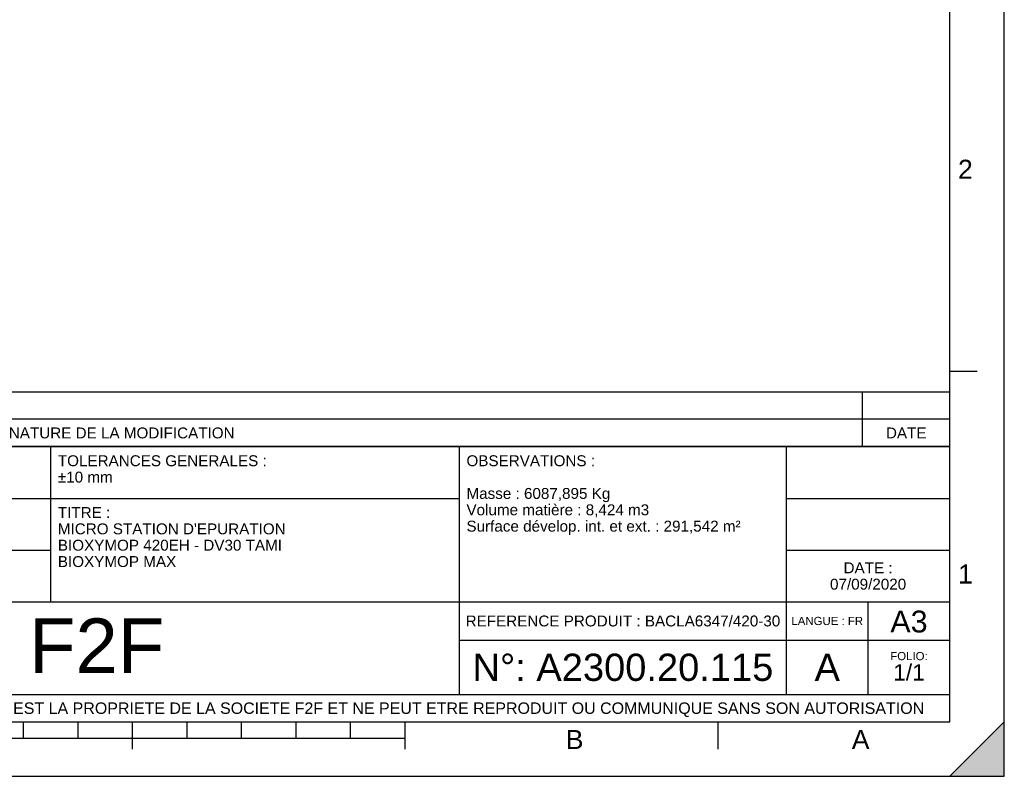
# Model space of a CAD drawing. Header units: millimetres. Extents: x 0 to 420, y 0 to 297.
# Tile 21 of 33: x 239 to 420, y 0 to 139. Entities that reach past the tile are written whole.
import ezdxf

# ---------------------------------------------------------------- set-up
doc = ezdxf.new("R2010")
doc.units = ezdxf.units.MM
doc.header["$LTSCALE"] = 23.1
doc.layers.get('0').update_dxf_attribs({"linetype": 'CONTINUOUS'})
doc.styles.get("Standard").update_dxf_attribs({"font": 'arial.ttf'})
doc.styles.add('TEXTSTYLE_2', font='arial.ttf')

# ---------------------------------------------------------------- blocks, each defined once
blk = doc.blocks.new('MARGEA3_BL0', base_point=(210.000078, 148.5))
at = {"color": 7, "linetype": 'Continuous'}
for p, q in [((420, 0), (420, 296.999914)), ((420.000078, 0.000001), (420.000078, 297.000001)), ((410.000078, 10.000001), (410.000078, 287.000001)), ((415.000078, 74.250001), (410.000078, 74.250001)), ((10.000078, 10.000001), (410.000078, 10.000001)), ((240.000078, 7.000001), (240.000078, 10.000001)), ((250.000078, 7.000001), (250.000078, 10.000001)), ((260.000078, 5.000001), (260.000078, 10.000001)), ((270.000078, 7.000001), (270.000078, 10.000001)), ((280.000078, 7.000001), (280.000078, 10.000001)), ((290.000078, 7.000001), (290.000078, 10.000001)), ((300.000078, 7.000001), (300.000078, 10.000001)), ((310.000078, 5.000001), (310.000078, 10.000001)), ((367.500078, 5.000001), (367.500078, 10.000001)), ((420, 10), (410, 0)), ((420, 10), (410, 0)), ((420.000078, 10.000001), (410.000078, 0.000001)), ((420, 0), (420, 10)), ((420.000078, 0.000001), (420.000078, 10.000001)), ((110.000078, 7.000001), (310.000078, 7.000001)), ((0.000078, 0), (420.000078, 0)), ((410, 0), (420, 0)), ((410.000078, 0.000001), (420.000078, 0.000001))]:
    blk.add_line(p, q, dxfattribs=at)
blk.add_solid([(420, 10), (410, 0), (420, 0)], dxfattribs=at)
at = {"color": 7, "linetype": 'Continuous', "style": 'TEXTSTYLE_2', "oblique": 0.00001872}
for s, p in [('2', (411.500078, 109.625001)), ('1', (411.500078, 35.375001)), ('B', (339.500078, 5.000001)), ('A', (392.000078, 5.000001))]:
    blk.add_text(s, height=3.5, dxfattribs=at).set_placement(p)
blk = doc.blocks.new('*T5')
at = {"color": 2, "linetype": 'Continuous'}
for p, q in [((0, 0), (0, 50.5)), ((0, 50.5), (190, 50.5)), ((25, 22), (25, 50.5)), ((100, 5), (100, 50.5)), ((160, 5), (160, 50.5)), ((190, 0), (190, 50.5)), ((0, 41), (100, 41)), ((160, 41), (190, 41)), ((0, 31.5), (25, 31.5)), ((160, 31.5), (190, 31.5)), ((0, 22), (190, 22)), ((175, 5), (175, 22)), ((100, 15), (190, 15)), ((0, 5), (190, 5)), ((0, 0), (190, 0))]:
    blk.add_line(p, q, dxfattribs=at)
at = {"color": 5, "linetype": 'Continuous', "line_spacing_factor": 0.9}
for s, insert, char_height, width, attachment_point in [('MATIERE :\\P ', (1.28, 48.9), 2, 27.8662, 1), ('TOLERANCES GENERALES :\\P±10 mm', (26.28, 48.9), 2, 76.5502, 1), ('OBSERVATIONS :\\P \\PMasse : 6087,895 Kg\\PVolume matière : 8,424 m3\\PSurface dévelop. int. et ext. : 291,542 m²', (101.28, 48.9), 2, 100.5056, 1), ('ECHELLE :\\P\\H2.5;13:1000', (1.28, 39.4), 2, 28.5204, 1), ("TITRE :\\PMICRO STATION D'EPURATION\\PBIOXYMOP 420EH - DV30 TAMI\\PBIOXYMOP MAX", (26.28, 39.4), 2, 83.4796, 1), ('DATE :\\P07/09/2020', (175, 29.25), 2, 27.9554, 2), ('A3', (182.5, 20.4), 4, 13.6506, 2), ('REFERENCE PRODUIT : BACLA6347/420-30', (130, 19.5), 2, 115.3457, 2), ('LANGUE : FR', (167.5, 19.25), 1.5, 26.2639, 2), ('N°: A2300.20.115', (130, 12.5), 5, 110.3346, 2), ('FOLIO:  \\P\\H3.0;1/1', (182.5, 12.81), 1.5, 16.0372, 2), ('A', (167.5, 12.5), 5, 9.2937, 2), ('CE PLAN EST LA PROPRIETE DE LA SOCIETE F2F ET NE PEUT ETRE REPRODUIT OU COMMUNIQUE SANS SON AUTORISATION', (95, 3.55), 2.1, 360.4506, 2)]:
    blk.add_mtext(s, dxfattribs=dict(at, insert=insert, char_height=char_height, width=width, attachment_point=attachment_point))
blk = doc.blocks.new('*T6')
at = {"color": 2, "linetype": 'Continuous'}
for p, q in [((190, 10), (0, 10)), ((0, 0), (0, 10)), ((8, 0), (8, 10)), ((16, 0), (16, 10)), ((174, 0), (174, 10)), ((190, 0), (190, 10)), ((190, 5), (0, 5)), ((190, 0), (0, 0))]:
    blk.add_line(p, q, dxfattribs=at)
at = {"color": 5, "linetype": 'Continuous', "char_height": 2, "line_spacing_factor": 0.9}
for s, insert, width, attachment_point in [('REV', (4, 3.5), 11.4647, 2), ('PAR', (12, 3.5), 11.4647, 2), ('NATURE DE LA MODIFICATION', (17.28, 3.5), 82.7212, 1), ('DATE', (182, 3.5), 14.8699, 2)]:
    blk.add_mtext(s, dxfattribs=dict(at, insert=insert, width=width, attachment_point=attachment_point))

msp = doc.modelspace()

# ---------------------------------------------------------------- linework, layer by layer
at = {"color": 7, "linetype": 'Continuous'}
for p, q in [((420, 0), (420, 297)), ((0, 0), (420, 0))]:
    msp.add_line(p, q, dxfattribs=at)

# ---------------------------------------------------------------- block references
msp.add_blockref('MARGEA3_BL0', (210, 148.5), dxfattribs=at)
for name, p in [('*T6', (220, 60.5)), ('*T5', (220, 10))]:
    msp.add_blockref(name, p)

# ---------------------------------------------------------------- texts
at = {"color": 5, "linetype": 'Continuous', "insert": (240.98, 28.96), "char_height": 10, "width": 24.7955, "attachment_point": 1, "line_spacing_factor": 0.9}
msp.add_mtext('F2F', dxfattribs=at)

doc.saveas('drawing.dxf')
